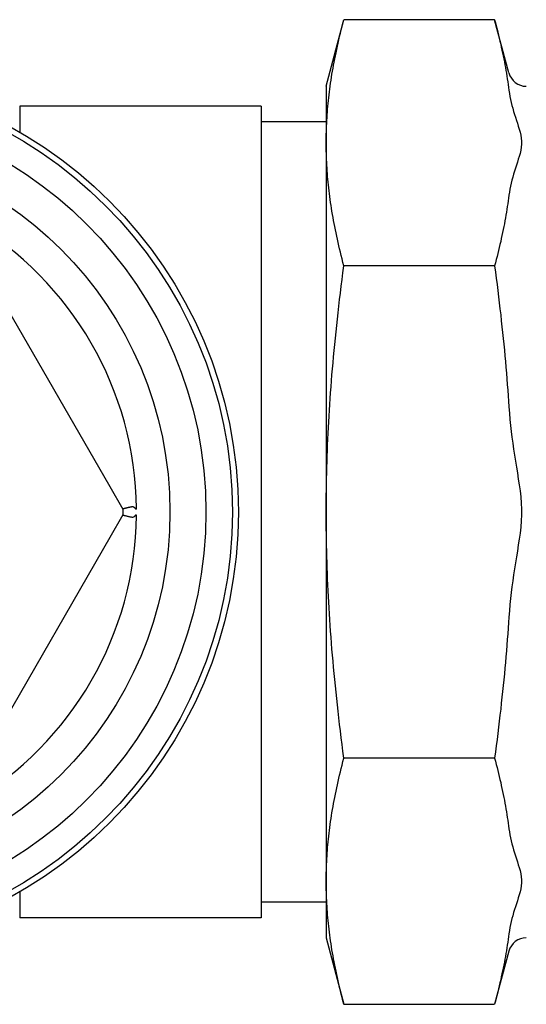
# Model space of a CAD drawing. Header units: millimetres. Extents: x 57 to 3778, y 24 to 492.
# Tile 11 of 16: x 308 to 350, y 410 to 492. Entities that reach past the tile are written whole.
import ezdxf

# ---------------------------------------------------------------- set-up
doc = ezdxf.new("R2010")
doc.units = ezdxf.units.MM
doc.layers.add('DETAIL', color=2, linetype='Continuous')

msp = doc.modelspace()

# ---------------------------------------------------------------- linework, layer by layer
at = {"layer": 'DETAIL'}
for p, q in [((333.683, 486.705), (335.167, 492.245)), ((347.711, 492.245), (335.167, 492.245)), ((348.898, 487.815), (347.711, 492.245)), ((333.683, 486.705), (333.683, 415.802)), ((308.185, 485.053), (308.185, 482.892)), ((328.285, 485.053), (308.185, 485.053)), ((328.285, 485.053), (328.285, 417.453)), ((333.683, 483.753), (328.285, 483.753)), ((315.713, 453.344), (304.559, 472.663)), ((347.711, 471.749), (335.167, 471.749)), ((316.794, 451.472), (315.713, 453.344)), ((315.713, 449.163), (316.794, 451.034)), ((304.559, 429.844), (315.713, 449.163)), ((347.711, 430.757), (335.167, 430.757)), ((308.185, 419.615), (308.185, 417.453)), ((333.683, 418.753), (328.285, 418.753)), ((328.285, 417.453), (308.185, 417.453)), ((333.683, 415.802), (335.167, 410.261)), ((348.898, 414.691), (347.711, 410.261)), ((335.167, 410.261), (347.711, 410.261))]:
    msp.add_line(p, q, dxfattribs=at)
at = {"layer": 'DETAIL', "flags": 128}
for points in [[(335.167, 471.749), (335.091, 472.036), (335.018, 472.32), (334.946, 472.601), (334.877, 472.88), (334.811, 473.156), (334.746, 473.429), (334.684, 473.699), (334.624, 473.967), (334.566, 474.233), (334.51, 474.497), (334.456, 474.759), (334.405, 475.018), (334.355, 475.276), (334.307, 475.532), (334.261, 475.786), (334.218, 476.038), (334.176, 476.289), (334.136, 476.538), (334.097, 476.785), (334.061, 477.032), (334.026, 477.276), (333.994, 477.52), (333.963, 477.762), (333.934, 478.004), (333.906, 478.244), (333.88, 478.483), (333.856, 478.722), (333.834, 478.959), (333.813, 479.196), (333.795, 479.432), (333.777, 479.667), (333.762, 479.902), (333.748, 480.136), (333.736, 480.37), (333.725, 480.603), (333.716, 480.836), (333.709, 481.068), (333.703, 481.301), (333.699, 481.533), (333.697, 481.765), (333.696, 481.997), (333.697, 482.229), (333.699, 482.461), (333.703, 482.693), (333.709, 482.926), (333.716, 483.158), (333.725, 483.391), (333.736, 483.625), (333.748, 483.858), (333.762, 484.092), (333.777, 484.327), (333.795, 484.562), (333.813, 484.798), (333.834, 485.035), (333.856, 485.273), (333.88, 485.511), (333.906, 485.75), (333.934, 485.991), (333.963, 486.232), (333.994, 486.474), (334.026, 486.718), (334.061, 486.963), (334.097, 487.209), (334.136, 487.457), (334.176, 487.706), (334.218, 487.956), (334.261, 488.209), (334.307, 488.463), (334.355, 488.718), (334.405, 488.976), (334.456, 489.236), (334.51, 489.497), (334.566, 489.761), (334.624, 490.027), (334.684, 490.295), (334.746, 490.566), (334.811, 490.839), (334.877, 491.114), (334.946, 491.393), (335.018, 491.674), (335.091, 491.958), (335.167, 492.245)], [(347.711, 492.245), (347.78, 491.984), (347.847, 491.725), (347.913, 491.468), (347.977, 491.213), (348.039, 490.959), (348.099, 490.707), (348.157, 490.456), (348.214, 490.207), (348.269, 489.959), (348.323, 489.713), (348.374, 489.467), (348.424, 489.224), (348.473, 488.981), (348.519, 488.739), (348.564, 488.498), (348.608, 488.259), (348.65, 488.02), (348.69, 487.782), (348.729, 487.545), (348.766, 487.309), (348.801, 487.074), (348.835, 486.839), (348.867, 486.604), (348.898, 486.371)], [(348.898, 486.371), (348.936, 486.113), (348.982, 485.855), (349.034, 485.6), (349.092, 485.351), (349.153, 485.111), (349.219, 484.868), (349.292, 484.613), (349.368, 484.36), (349.443, 484.119), (349.524, 483.865), (349.601, 483.623), (349.681, 483.368), (349.754, 483.127), (349.824, 482.88), (349.885, 482.624), (349.932, 482.367), (349.959, 482.117), (349.959, 481.877), (349.932, 481.627), (349.885, 481.37), (349.824, 481.115), (349.754, 480.867), (349.681, 480.626), (349.601, 480.372), (349.524, 480.129), (349.443, 479.875), (349.368, 479.634), (349.292, 479.381), (349.219, 479.126), (349.153, 478.883), (349.092, 478.643), (349.034, 478.394), (348.982, 478.139), (348.936, 477.882), (348.898, 477.624)], [(348.898, 477.624), (348.867, 477.39), (348.835, 477.156), (348.801, 476.921), (348.766, 476.685), (348.729, 476.449), (348.69, 476.212), (348.65, 475.974), (348.608, 475.735), (348.564, 475.496), (348.519, 475.255), (348.473, 475.014), (348.424, 474.771), (348.374, 474.527), (348.323, 474.282), (348.269, 474.035), (348.214, 473.787), (348.157, 473.538), (348.099, 473.288), (348.039, 473.035), (347.977, 472.782), (347.913, 472.526), (347.847, 472.269), (347.78, 472.01), (347.711, 471.749)], [(335.167, 430.757), (335.091, 431.331), (335.018, 431.9), (334.946, 432.462), (334.877, 433.019), (334.811, 433.57), (334.746, 434.116), (334.684, 434.658), (334.624, 435.194), (334.566, 435.726), (334.51, 436.253), (334.456, 436.776), (334.405, 437.296), (334.355, 437.811), (334.307, 438.322), (334.261, 438.83), (334.218, 439.335), (334.176, 439.836), (334.136, 440.334), (334.097, 440.83), (334.061, 441.322), (334.026, 441.812), (333.994, 442.299), (333.963, 442.784), (333.934, 443.266), (333.906, 443.747), (333.88, 444.226), (333.856, 444.702), (333.834, 445.177), (333.813, 445.651), (333.795, 446.123), (333.777, 446.593), (333.762, 447.063), (333.748, 447.531), (333.736, 447.998), (333.725, 448.465), (333.716, 448.931), (333.709, 449.396), (333.703, 449.861), (333.699, 450.325), (333.697, 450.789), (333.696, 451.253), (333.697, 451.717), (333.699, 452.181), (333.703, 452.646), (333.709, 453.111), (333.716, 453.576), (333.725, 454.042), (333.736, 454.508), (333.748, 454.975), (333.762, 455.444), (333.777, 455.913), (333.795, 456.384), (333.813, 456.856), (333.834, 457.329), (333.856, 457.804), (333.88, 458.281), (333.906, 458.759), (333.934, 459.24), (333.963, 459.723), (333.994, 460.207), (334.026, 460.695), (334.061, 461.184), (334.097, 461.677), (334.136, 462.172), (334.176, 462.67), (334.218, 463.172), (334.261, 463.676), (334.307, 464.184), (334.355, 464.696), (334.405, 465.211), (334.456, 465.73), (334.51, 466.253), (334.566, 466.781), (334.624, 467.312), (334.684, 467.849), (334.746, 468.39), (334.811, 468.936), (334.877, 469.488), (334.946, 470.045), (335.018, 470.607), (335.091, 471.175), (335.167, 471.749)], [(347.711, 471.749), (347.78, 471.228), (347.847, 470.71), (347.913, 470.195), (347.977, 469.684), (348.039, 469.177), (348.099, 468.672), (348.157, 468.171), (348.214, 467.673), (348.269, 467.177), (348.323, 466.684), (348.374, 466.194), (348.424, 465.706), (348.473, 465.22), (348.519, 464.737), (348.564, 464.256), (348.608, 463.777), (348.65, 463.299), (348.69, 462.824), (348.729, 462.35), (348.766, 461.877), (348.801, 461.406), (348.835, 460.936), (348.867, 460.468), (348.898, 460)], [(348.898, 460), (348.936, 459.484), (348.982, 458.969), (349.034, 458.459), (349.092, 457.962), (349.153, 457.481), (349.219, 456.995), (349.292, 456.485), (349.368, 455.979), (349.443, 455.498), (349.524, 454.99), (349.601, 454.504), (349.681, 453.995), (349.754, 453.513), (349.824, 453.018), (349.885, 452.507), (349.932, 451.993), (349.959, 451.493), (349.959, 451.013), (349.932, 450.513), (349.885, 450), (349.824, 449.488), (349.754, 448.993), (349.681, 448.511), (349.601, 448.002), (349.524, 447.517), (349.443, 447.009), (349.368, 446.527), (349.292, 446.022), (349.219, 445.511), (349.153, 445.025), (349.092, 444.545), (349.034, 444.047), (348.982, 443.538), (348.936, 443.022), (348.898, 442.506)], [(316.764, 451.524), (316.765, 451.524), (316.766, 451.524), (316.769, 451.525), (316.774, 451.527), (316.779, 451.528), (316.786, 451.53), (316.794, 451.532), (316.803, 451.535), (316.814, 451.538), (316.826, 451.541), (316.839, 451.545), (316.854, 451.549), (316.87, 451.553), (316.887, 451.557), (316.906, 451.562), (316.926, 451.568), (316.947, 451.573), (316.97, 451.579), (316.994, 451.585), (317.019, 451.592), (317.045, 451.599), (317.073, 451.606), (317.102, 451.613), (317.132, 451.62)], [(317.727, 450.876), (317.698, 450.846), (317.666, 450.825), (317.627, 450.812), (317.582, 450.807), (317.537, 450.807), (317.492, 450.811), (317.442, 450.818), (317.389, 450.828), (317.332, 450.839), (317.273, 450.852), (317.212, 450.867), (317.151, 450.881), (317.094, 450.896), (317.04, 450.909), (316.99, 450.922), (316.945, 450.934), (316.903, 450.945), (316.867, 450.954), (316.836, 450.963), (316.81, 450.97), (316.79, 450.975), (316.776, 450.979), (316.767, 450.982), (316.764, 450.983)], [(317.132, 451.62), (317.166, 451.629), (317.201, 451.637), (317.235, 451.645), (317.27, 451.653), (317.304, 451.661), (317.337, 451.668), (317.37, 451.675), (317.402, 451.681), (317.433, 451.687), (317.464, 451.691), (317.493, 451.695), (317.521, 451.698), (317.548, 451.7), (317.574, 451.7), (317.596, 451.699), (317.616, 451.697), (317.633, 451.693), (317.648, 451.689), (317.662, 451.683), (317.676, 451.676), (317.689, 451.667), (317.702, 451.657), (317.715, 451.644), (317.727, 451.63)], [(317.727, 451.63), (317.735, 451.622), (317.742, 451.614), (317.75, 451.606), (317.757, 451.598), (317.765, 451.59), (317.772, 451.583), (317.779, 451.575), (317.787, 451.568), (317.794, 451.561), (317.801, 451.554), (317.808, 451.548), (317.816, 451.542), (317.823, 451.535), (317.83, 451.53), (317.838, 451.524), (317.846, 451.519), (317.854, 451.513), (317.862, 451.509), (317.872, 451.505), (317.883, 451.503), (317.896, 451.507), (317.903, 451.519), (317.906, 451.532), (317.907, 451.545)], [(317.907, 450.962), (317.906, 450.975), (317.903, 450.988), (317.896, 450.999), (317.883, 451.003), (317.872, 451.001), (317.862, 450.998), (317.854, 450.993), (317.846, 450.988), (317.838, 450.983), (317.83, 450.977), (317.823, 450.971), (317.816, 450.965), (317.808, 450.959), (317.801, 450.952), (317.794, 450.945), (317.787, 450.938), (317.779, 450.931), (317.772, 450.924), (317.765, 450.916), (317.757, 450.909), (317.75, 450.901), (317.742, 450.893), (317.735, 450.885), (317.727, 450.876)], [(348.898, 442.506), (348.867, 442.039), (348.835, 441.57), (348.801, 441.1), (348.766, 440.629), (348.729, 440.157), (348.69, 439.683), (348.65, 439.207), (348.608, 438.73), (348.564, 438.251), (348.519, 437.769), (348.473, 437.286), (348.424, 436.8), (348.374, 436.313), (348.323, 435.822), (348.269, 435.329), (348.214, 434.834), (348.157, 434.335), (348.099, 433.834), (348.039, 433.33), (347.977, 432.822), (347.913, 432.311), (347.847, 431.797), (347.78, 431.279), (347.711, 430.757)], [(335.167, 410.261), (335.091, 410.548), (335.018, 410.833), (334.946, 411.114), (334.877, 411.392), (334.811, 411.668), (334.746, 411.941), (334.684, 412.211), (334.624, 412.48), (334.566, 412.746), (334.51, 413.009), (334.456, 413.271), (334.405, 413.531), (334.355, 413.788), (334.307, 414.044), (334.261, 414.298), (334.218, 414.55), (334.176, 414.801), (334.136, 415.05), (334.097, 415.297), (334.061, 415.544), (334.026, 415.789), (333.994, 416.032), (333.963, 416.275), (333.934, 416.516), (333.906, 416.756), (333.88, 416.995), (333.856, 417.234), (333.834, 417.471), (333.813, 417.708), (333.795, 417.944), (333.777, 418.179), (333.762, 418.414), (333.748, 418.648), (333.736, 418.882), (333.725, 419.115), (333.716, 419.348), (333.709, 419.581), (333.703, 419.813), (333.699, 420.045), (333.697, 420.277), (333.696, 420.509), (333.697, 420.741), (333.699, 420.973), (333.703, 421.206), (333.709, 421.438), (333.716, 421.671), (333.725, 421.904), (333.736, 422.137), (333.748, 422.37), (333.762, 422.605), (333.777, 422.839), (333.795, 423.075), (333.813, 423.311), (333.834, 423.547), (333.856, 423.785), (333.88, 424.023), (333.906, 424.262), (333.934, 424.503), (333.963, 424.744), (333.994, 424.986), (334.026, 425.23), (334.061, 425.475), (334.097, 425.721), (334.136, 425.969), (334.176, 426.218), (334.218, 426.469), (334.261, 426.721), (334.307, 426.975), (334.355, 427.231), (334.405, 427.488), (334.456, 427.748), (334.51, 428.009), (334.566, 428.273), (334.624, 428.539), (334.684, 428.807), (334.746, 429.078), (334.811, 429.351), (334.877, 429.627), (334.946, 429.905), (335.018, 430.186), (335.091, 430.47), (335.167, 430.757)], [(347.711, 430.757), (347.78, 430.496), (347.847, 430.238), (347.913, 429.98), (347.977, 429.725), (348.039, 429.471), (348.099, 429.219), (348.157, 428.968), (348.214, 428.719), (348.269, 428.471), (348.323, 428.225), (348.374, 427.98), (348.424, 427.736), (348.473, 427.493), (348.519, 427.251), (348.564, 427.011), (348.608, 426.771), (348.65, 426.532), (348.69, 426.295), (348.729, 426.058), (348.766, 425.821), (348.801, 425.586), (348.835, 425.351), (348.867, 425.117), (348.898, 424.883)], [(348.898, 424.883), (348.936, 424.625), (348.982, 424.367), (349.034, 424.112), (349.092, 423.863), (349.153, 423.623), (349.219, 423.38), (349.292, 423.125), (349.368, 422.872), (349.443, 422.632), (349.524, 422.378), (349.601, 422.135), (349.681, 421.88), (349.754, 421.639), (349.824, 421.392), (349.885, 421.136), (349.932, 420.879), (349.959, 420.629), (349.959, 420.389), (349.932, 420.139), (349.885, 419.883), (349.824, 419.627), (349.754, 419.379), (349.681, 419.138), (349.601, 418.884), (349.524, 418.641), (349.443, 418.387), (349.368, 418.146), (349.292, 417.894), (349.219, 417.638), (349.153, 417.395), (349.092, 417.155), (349.034, 416.906), (348.982, 416.651), (348.936, 416.394), (348.898, 416.136)], [(348.898, 416.136), (348.867, 415.902), (348.835, 415.668), (348.801, 415.433), (348.766, 415.197), (348.729, 414.961), (348.69, 414.724), (348.65, 414.486), (348.608, 414.248), (348.564, 414.008), (348.519, 413.767), (348.473, 413.526), (348.424, 413.283), (348.374, 413.039), (348.323, 412.794), (348.269, 412.547), (348.214, 412.3), (348.157, 412.05), (348.099, 411.8), (348.039, 411.548), (347.977, 411.294), (347.913, 411.038), (347.847, 410.781), (347.78, 410.522), (347.711, 410.261)]]:
    msp.add_lwpolyline(points, dxfattribs=at)
at = {"layer": 'DETAIL'}
for radius in [36.6, 36.1, 33.9, 30.902]:
    msp.add_circle((289.785, 451.253), radius, dxfattribs=at)
for centre, radius, start, end in [((350.347, 488.203), 1.5, 195, 270), ((289.785, 451.253), 28.123, 0.59426, 59.40574), ((289.785, 451.253), 28.123, 300.59426, 359.40574), ((289.785, 451.253), 27.01, 359.53532, 0.46468), ((350.347, 414.303), 1.5, 90, 165)]:
    msp.add_arc(centre, radius, start, end, dxfattribs=at)

doc.saveas('drawing.dxf')
